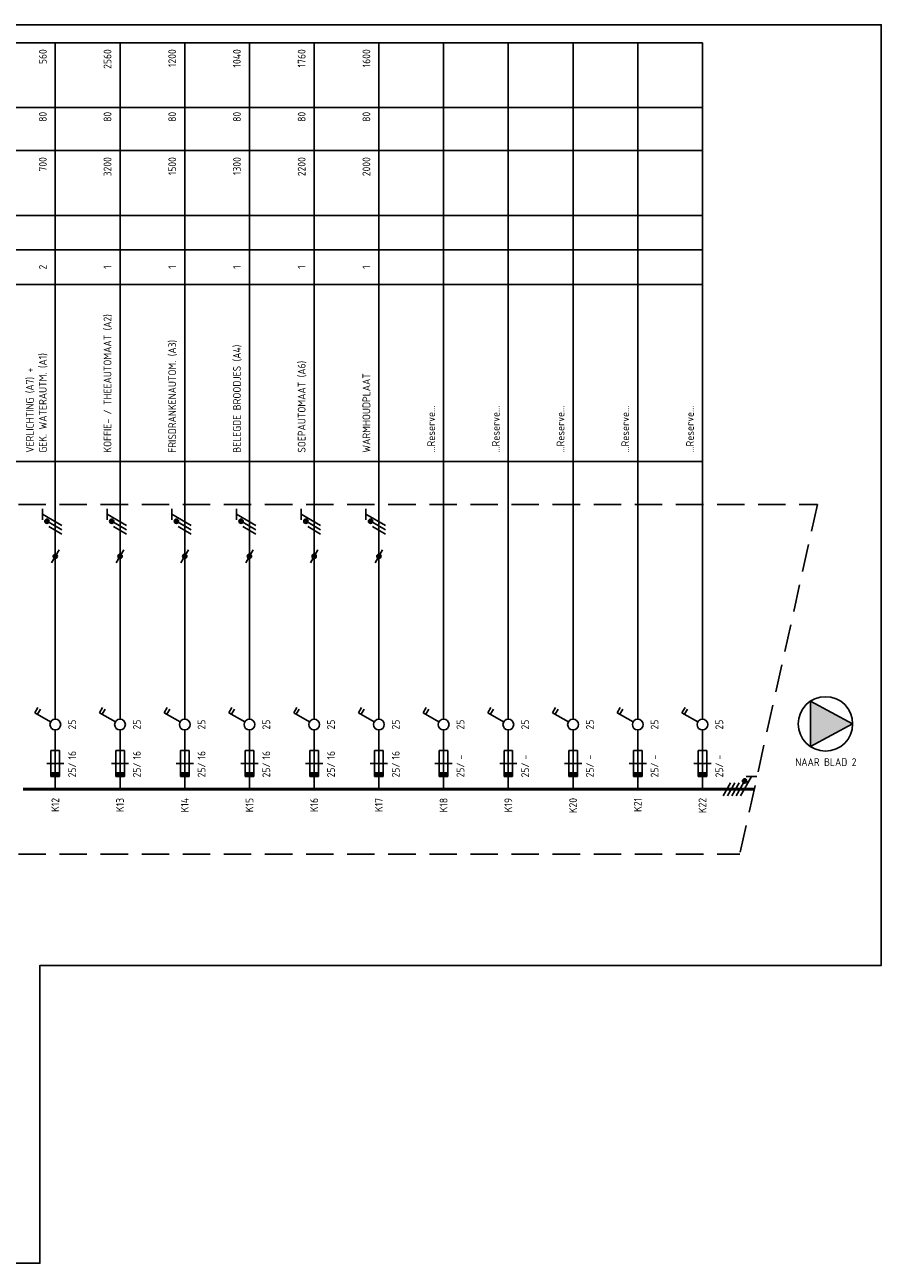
# Model space of a CAD drawing. Extents: x -155 to 649, y 6 to 293.
# Tile 2 of 3: x 36 to 235, y 6 to 293. Entities that reach past the tile are written whole.
import ezdxf
from ezdxf.enums import TextEntityAlignment as Align

# ---------------------------------------------------------------- set-up
doc = ezdxf.new("R2010")
doc.units = 0
doc.linetypes.add('HIDDEN', pattern=[9.525, 6.35, -3.175])
doc.layers.get('0').update_dxf_attribs({"linetype": 'CONTINUOUS'})
for name, color, linetype in [('EL$1----', 3, 'CONTINUOUS'), ('EL$1----_L0A', 3, 'CONTINUOUS'), ('EL$1----_L0K', 3, 'CONTINUOUS'), ('EL6112--', 3, 'CONTINUOUS'), ('VPORT', 30, 'CONTINUOUS')]:
    doc.layers.add(name, color=color, linetype=linetype)
doc.styles.add('BURO-018', font='iso.shx', dxfattribs={"height": 1.8})

# ---------------------------------------------------------------- blocks, each defined once
blk = doc.blocks.new('B2')
at = {"color": 0, "linetype": 'Continuous'}
for p, q in [((0, 16.25), (0, 21)), ((-4.75, 17.74), (-4.05, 18.95)), ((-1.08, 15.62), (-4.75, 17.74)), ((-4.14, 17.39), (-3.44, 18.6)), ((0, 0), (0, 13.75)), ((-1, 9), (-1, 3)), ((1, 9), (-1, 9)), ((1, 3), (1, 9)), ((2, 6), (-2, 6)), ((-1, 3), (1, 3))]:
    blk.add_line(p, q, dxfattribs=at)
blk.add_circle((0, 15), 1.25, dxfattribs=at)
blk.add_solid([(-1, 3), (-1, 4), (1, 3), (1, 4)], dxfattribs=at)
at = {"color": 1, "linetype": 'Continuous', "style": 'BURO-018'}
blk.add_attdef('E_IGS', text='', height=1.8, rotation=90, dxfattribs=at).set_placement((3, 15), align=Align.TOP_CENTER)
at = {"color": 1, "style": 'BURO-018'}
blk.add_attdef('E_VRIJ1', (-3, 3), '', height=1.8, rotation=90, dxfattribs=at)
at = {"color": 1, "linetype": 'Continuous', "style": 'BURO-018'}
blk.add_attdef('E_ISP', text='', height=1.8, rotation=90, dxfattribs=at).set_placement((3, 6.9), align=Align.TOP_LEFT)
blk.add_attdef('E_ISPH', text='', height=1.8, rotation=90, dxfattribs=at).set_placement((3, 6.2), align=Align.TOP_RIGHT)
blk = doc.blocks.new('m1')
at = {"color": 0, "linetype": 'Continuous'}
blk.add_line((0, 21), (0, 33), dxfattribs=at)
blk = doc.blocks.new('b1s')
at = {"color": 0, "linetype": 'Continuous'}
blk.add_line((0, 33), (0, 54), dxfattribs=at)
blk = doc.blocks.new('m1s')
at = {"color": 0, "linetype": 'Continuous'}
blk.add_line((0, 54), (0, 66), dxfattribs=at)
blk = doc.blocks.new('111104A')
at = {"color": 0, "linetype": 'Continuous'}
for p, q in [((-3, 4.98), (-3, 2.48)), ((-3, 3.73), (1.5, 1.13)), ((1.5, 0.13), (-1.5, 1.87)), ((1.5, -0.87), (-1.5, 0.87))]:
    blk.add_line(p, q, dxfattribs=at)
at = {"color": 0, "linetype": 'Continuous', "const_width": 0.5}
blk.add_lwpolyline([(-1.68, 2.12, 1), (-2.18, 2.12, 1)], format="xyb", close=True, dxfattribs=at)
at = {"color": 0, "linetype": 'Continuous'}
blk.add_circle((-1.93, 2.12), 0.5, dxfattribs=at)
at = {"color": 0, "linetype": 'Continuous', "style": 'BURO-018', "flags": 1}
blk.add_attdef('E_MATCODE', text='', height=1.8, dxfattribs=at).set_placement((0, 0), align=Align.MIDDLE)
blk = doc.blocks.new('0302A1_')
at = {"color": 0, "linetype": 'Continuous'}
blk.add_line((-0.87, -1.5), (0.87, 1.5), dxfattribs=at)
at = {"color": 0, "const_width": 0.5}
blk.add_lwpolyline([(-0.25, 0, 1), (0.25, 0, 1)], format="xyb", close=True, dxfattribs=at)
at = {"color": 0, "linetype": 'Continuous'}
blk.add_circle((0, 0), 0.5, dxfattribs=at)
blk = doc.blocks.new('111104')
at = {"color": 0, "linetype": 'Continuous'}
for p, q in [((-3, 6.98), (-3, 4.48)), ((-3, 5.73), (1.5, 3.13)), ((1.5, 2.13), (-1.5, 3.87)), ((1.5, 1.13), (-1.5, 2.87)), ((1.5, 0.13), (-1.5, 1.87)), ((1.5, -0.87), (-1.5, 0.87))]:
    blk.add_line(p, q, dxfattribs=at)
at = {"color": 0, "linetype": 'Continuous', "const_width": 0.5}
blk.add_lwpolyline([(-1.68, 4.12, 1), (-2.18, 4.12, 1)], format="xyb", close=True, dxfattribs=at)
at = {"color": 0, "linetype": 'Continuous'}
blk.add_circle((-1.93, 4.12), 0.5, dxfattribs=at)
at = {"color": 0, "linetype": 'Continuous', "style": 'BURO-018', "flags": 1}
blk.add_attdef('E_MATCODE', text='', height=1.8, dxfattribs=at).set_placement((0, 0), align=Align.MIDDLE)

msp = doc.modelspace()

# ---------------------------------------------------------------- linework, layer by layer
at = {"layer": 'EL$1----_L0A', "color": 1, "linetype": 'HIDDEN'}
msp.add_line((220.17, 181.88), (202.17, 100.88), dxfattribs=at)
at = {"layer": 'EL$1----_L0K', "color": 1}
for p, q in [((-151.48, 288.88), (193.52, 288.88)), ((-151.48, 273.88), (193.52, 273.88)), ((-151.48, 263.88), (193.52, 263.88)), ((-151.48, 248.88), (193.52, 248.88)), ((-151.48, 248.88), (193.52, 248.88)), ((-151.48, 248.88), (193.52, 248.88)), ((-151.48, 248.88), (193.52, 248.88)), ((-151.48, 248.88), (193.52, 248.88)), ((-151.48, 248.88), (193.52, 248.88)), ((-151.48, 248.88), (193.52, 248.88)), ((-151.48, 240.88), (193.52, 240.88)), ((-151.48, 232.88), (193.52, 232.88)), ((-151.48, 232.88), (193.52, 232.88)), ((-151.48, 232.88), (193.52, 232.88)), ((-151.48, 232.88), (193.52, 232.88)), ((-151.48, 232.88), (193.52, 232.88)), ((-151.48, 191.88), (193.52, 191.88))]:
    msp.add_line(p, q, dxfattribs=at)
at = {"layer": 'EL$1----_L0K'}
for p, q in [((43.52, 181.88), (43.52, 288.88)), ((58.52, 181.88), (58.52, 288.88)), ((73.52, 181.88), (73.52, 288.88)), ((88.52, 181.88), (88.52, 288.88)), ((103.52, 181.88), (103.52, 288.88)), ((118.52, 181.88), (118.52, 288.88)), ((133.52, 181.88), (133.52, 288.88)), ((148.52, 181.88), (148.52, 288.88)), ((163.52, 181.88), (163.52, 288.88)), ((178.52, 181.88), (178.52, 288.88)), ((193.52, 181.88), (193.52, 288.88))]:
    msp.add_line(p, q, dxfattribs=at)
at = {"layer": 'EL$1----_L0K', "color": 1, "linetype": 'HIDDEN'}
for p, q in [((-136.48, 181.88), (220.17, 181.88)), ((-136.48, 100.88), (202.17, 100.88))]:
    msp.add_line(p, q, dxfattribs=at)
at = {"layer": 'EL$1----_L0K', "const_width": 0.7}
for points in [[(51.02, 115.88), (36.02, 115.88)], [(66.02, 115.88), (51.02, 115.88)], [(81.02, 115.88), (66.02, 115.88)], [(96.02, 115.88), (81.02, 115.88)], [(111.02, 115.88), (96.02, 115.88)], [(126.02, 115.88), (111.02, 115.88)], [(141.02, 115.88), (126.02, 115.88)], [(156.02, 115.88), (141.02, 115.88)], [(171.02, 115.88), (156.02, 115.88)], [(186.02, 115.88), (171.02, 115.88)], [(186.02, 115.88), (171.02, 115.88)], [(199.99, 115.88), (186.02, 115.88)], [(205.51, 115.88), (186.02, 115.88)]]:
    msp.add_lwpolyline(points, dxfattribs=at)
at = {"layer": 'EL6112--', "color": 2}
for p, q in [((228.33, 131.04), (218.53, 136.28)), ((218.53, 136.28), (218.53, 125.8)), ((228.33, 131.04), (218.53, 125.8))]:
    msp.add_line(p, q, dxfattribs=at)
msp.add_circle((222.03, 131.04), 6.3, dxfattribs=at)
msp.add_solid([(218.53, 136.28), (228.33, 131.04), (218.53, 125.8)], dxfattribs=at)
at = {"layer": 'VPORT'}
msp.add_lwpolyline([(-155.05, 293.05), (-155.05, 6.05), (39.95, 6.05), (39.95, 75.05), (234.95, 75.05), (234.95, 293.05)], close=True, dxfattribs=at)

# ---------------------------------------------------------------- block references
at = {"layer": 'EL$1----'}
for p in [(43.52, 169.88), (58.52, 169.88), (73.52, 169.88), (88.52, 169.88), (103.52, 169.88), (118.52, 169.88)]:
    msp.add_blockref('0302A1_', p, dxfattribs=at)
at = {"layer": 'EL$1----_L0K'}
for name, p in [('m1s', (43.52, 115.88)), ('m1s', (58.52, 115.88)), ('m1s', (73.52, 115.88)), ('m1s', (88.52, 115.88)), ('m1s', (103.52, 115.88)), ('m1s', (118.52, 115.88)), ('m1s', (133.52, 115.88)), ('m1s', (148.52, 115.88)), ('m1s', (163.52, 115.88)), ('m1s', (178.52, 115.88)), ('m1s', (193.52, 115.88)), ('b1s', (43.52, 115.88)), ('b1s', (58.52, 115.88)), ('b1s', (73.52, 115.88)), ('b1s', (88.52, 115.88)), ('b1s', (103.52, 115.88)), ('b1s', (118.52, 115.88)), ('b1s', (133.52, 115.88)), ('b1s', (148.52, 115.88)), ('b1s', (163.52, 115.88)), ('b1s', (178.52, 115.88)), ('b1s', (193.52, 115.88)), ('m1', (43.52, 115.88)), ('m1', (58.52, 115.88)), ('m1', (73.52, 115.88)), ('m1', (88.52, 115.88)), ('m1', (103.52, 115.88)), ('m1', (118.52, 115.88)), ('m1', (133.52, 115.88)), ('m1', (148.52, 115.88)), ('m1', (163.52, 115.88)), ('m1', (178.52, 115.88)), ('m1', (193.52, 115.88))]:
    msp.add_blockref(name, p, dxfattribs=at)
ref = msp.add_blockref('B2', (43.52, 115.88), dxfattribs=at)
ref.add_attrib('E_ISPH', '25/', dxfattribs={"layer": '0', "color": 2, "linetype": 'Continuous', "height": 1.8, "rotation": 90, "style": 'BURO-018'}).set_placement((46.52, 122.08), align=Align.TOP_RIGHT)
ref.add_attrib('E_ISP', '16', dxfattribs={"layer": '0', "color": 2, "linetype": 'Continuous', "height": 1.8, "rotation": 90, "style": 'BURO-018'}).set_placement((46.52, 122.78), align=Align.TOP_LEFT)
ref.add_attrib('E_IGS', '25', dxfattribs={"layer": '0', "color": 2, "linetype": 'Continuous', "height": 1.8, "rotation": 90, "style": 'BURO-018'}).set_placement((46.52, 130.88), align=Align.TOP_CENTER)
ref = msp.add_blockref('B2', (58.52, 115.88), dxfattribs=at)
ref.add_attrib('E_ISPH', '25/', dxfattribs={"layer": '0', "color": 2, "linetype": 'Continuous', "height": 1.8, "rotation": 90, "style": 'BURO-018'}).set_placement((61.52, 122.08), align=Align.TOP_RIGHT)
ref.add_attrib('E_ISP', '16', dxfattribs={"layer": '0', "color": 2, "linetype": 'Continuous', "height": 1.8, "rotation": 90, "style": 'BURO-018'}).set_placement((61.52, 122.78), align=Align.TOP_LEFT)
ref.add_attrib('E_IGS', '25', dxfattribs={"layer": '0', "color": 2, "linetype": 'Continuous', "height": 1.8, "rotation": 90, "style": 'BURO-018'}).set_placement((61.52, 130.88), align=Align.TOP_CENTER)
ref = msp.add_blockref('B2', (73.52, 115.88), dxfattribs=at)
ref.add_attrib('E_ISPH', '25/', dxfattribs={"layer": '0', "color": 2, "linetype": 'Continuous', "height": 1.8, "rotation": 90, "style": 'BURO-018'}).set_placement((76.52, 122.08), align=Align.TOP_RIGHT)
ref.add_attrib('E_ISP', '16', dxfattribs={"layer": '0', "color": 2, "linetype": 'Continuous', "height": 1.8, "rotation": 90, "style": 'BURO-018'}).set_placement((76.52, 122.78), align=Align.TOP_LEFT)
ref.add_attrib('E_IGS', '25', dxfattribs={"layer": '0', "color": 2, "linetype": 'Continuous', "height": 1.8, "rotation": 90, "style": 'BURO-018'}).set_placement((76.52, 130.88), align=Align.TOP_CENTER)
ref = msp.add_blockref('B2', (88.52, 115.88), dxfattribs=at)
ref.add_attrib('E_ISPH', '25/', dxfattribs={"layer": '0', "color": 2, "linetype": 'Continuous', "height": 1.8, "rotation": 90, "style": 'BURO-018'}).set_placement((91.52, 122.08), align=Align.TOP_RIGHT)
ref.add_attrib('E_ISP', '16', dxfattribs={"layer": '0', "color": 2, "linetype": 'Continuous', "height": 1.8, "rotation": 90, "style": 'BURO-018'}).set_placement((91.52, 122.78), align=Align.TOP_LEFT)
ref.add_attrib('E_IGS', '25', dxfattribs={"layer": '0', "color": 2, "linetype": 'Continuous', "height": 1.8, "rotation": 90, "style": 'BURO-018'}).set_placement((91.52, 130.88), align=Align.TOP_CENTER)
ref = msp.add_blockref('B2', (103.52, 115.88), dxfattribs=at)
ref.add_attrib('E_ISPH', '25/', dxfattribs={"layer": '0', "color": 2, "linetype": 'Continuous', "height": 1.8, "rotation": 90, "style": 'BURO-018'}).set_placement((106.52, 122.08), align=Align.TOP_RIGHT)
ref.add_attrib('E_ISP', '16', dxfattribs={"layer": '0', "color": 2, "linetype": 'Continuous', "height": 1.8, "rotation": 90, "style": 'BURO-018'}).set_placement((106.52, 122.78), align=Align.TOP_LEFT)
ref.add_attrib('E_IGS', '25', dxfattribs={"layer": '0', "color": 2, "linetype": 'Continuous', "height": 1.8, "rotation": 90, "style": 'BURO-018'}).set_placement((106.52, 130.88), align=Align.TOP_CENTER)
ref = msp.add_blockref('B2', (118.52, 115.88), dxfattribs=at)
ref.add_attrib('E_ISPH', '25/', dxfattribs={"layer": '0', "color": 2, "linetype": 'Continuous', "height": 1.8, "rotation": 90, "style": 'BURO-018'}).set_placement((121.52, 122.08), align=Align.TOP_RIGHT)
ref.add_attrib('E_ISP', '16', dxfattribs={"layer": '0', "color": 2, "linetype": 'Continuous', "height": 1.8, "rotation": 90, "style": 'BURO-018'}).set_placement((121.52, 122.78), align=Align.TOP_LEFT)
ref.add_attrib('E_IGS', '25', dxfattribs={"layer": '0', "color": 2, "linetype": 'Continuous', "height": 1.8, "rotation": 90, "style": 'BURO-018'}).set_placement((121.52, 130.88), align=Align.TOP_CENTER)
ref = msp.add_blockref('B2', (133.52, 115.88), dxfattribs=at)
ref.add_attrib('E_ISPH', '25/', dxfattribs={"layer": '0', "color": 2, "linetype": 'Continuous', "height": 1.8, "rotation": 90, "style": 'BURO-018'}).set_placement((136.52, 122.08), align=Align.TOP_RIGHT)
ref.add_attrib('E_ISP', '-', dxfattribs={"layer": '0', "color": 2, "linetype": 'Continuous', "height": 1.8, "rotation": 90, "style": 'BURO-018'}).set_placement((136.52, 122.78), align=Align.TOP_LEFT)
ref.add_attrib('E_IGS', '25', dxfattribs={"layer": '0', "color": 2, "linetype": 'Continuous', "height": 1.8, "rotation": 90, "style": 'BURO-018'}).set_placement((136.52, 130.88), align=Align.TOP_CENTER)
ref = msp.add_blockref('B2', (148.52, 115.88), dxfattribs=at)
ref.add_attrib('E_ISPH', '25/', dxfattribs={"layer": '0', "color": 2, "linetype": 'Continuous', "height": 1.8, "rotation": 90, "style": 'BURO-018'}).set_placement((151.52, 122.08), align=Align.TOP_RIGHT)
ref.add_attrib('E_ISP', '-', dxfattribs={"layer": '0', "color": 2, "linetype": 'Continuous', "height": 1.8, "rotation": 90, "style": 'BURO-018'}).set_placement((151.52, 122.78), align=Align.TOP_LEFT)
ref.add_attrib('E_IGS', '25', dxfattribs={"layer": '0', "color": 2, "linetype": 'Continuous', "height": 1.8, "rotation": 90, "style": 'BURO-018'}).set_placement((151.52, 130.88), align=Align.TOP_CENTER)
ref = msp.add_blockref('B2', (163.52, 115.88), dxfattribs=at)
ref.add_attrib('E_ISPH', '25/', dxfattribs={"layer": '0', "color": 2, "linetype": 'Continuous', "height": 1.8, "rotation": 90, "style": 'BURO-018'}).set_placement((166.52, 122.08), align=Align.TOP_RIGHT)
ref.add_attrib('E_ISP', '-', dxfattribs={"layer": '0', "color": 2, "linetype": 'Continuous', "height": 1.8, "rotation": 90, "style": 'BURO-018'}).set_placement((166.52, 122.78), align=Align.TOP_LEFT)
ref.add_attrib('E_IGS', '25', dxfattribs={"layer": '0', "color": 2, "linetype": 'Continuous', "height": 1.8, "rotation": 90, "style": 'BURO-018'}).set_placement((166.52, 130.88), align=Align.TOP_CENTER)
ref = msp.add_blockref('B2', (178.52, 115.88), dxfattribs=at)
ref.add_attrib('E_ISPH', '25/', dxfattribs={"layer": '0', "color": 2, "linetype": 'Continuous', "height": 1.8, "rotation": 90, "style": 'BURO-018'}).set_placement((181.52, 122.08), align=Align.TOP_RIGHT)
ref.add_attrib('E_ISP', '-', dxfattribs={"layer": '0', "color": 2, "linetype": 'Continuous', "height": 1.8, "rotation": 90, "style": 'BURO-018'}).set_placement((181.52, 122.78), align=Align.TOP_LEFT)
ref.add_attrib('E_IGS', '25', dxfattribs={"layer": '0', "color": 2, "linetype": 'Continuous', "height": 1.8, "rotation": 90, "style": 'BURO-018'}).set_placement((181.52, 130.88), align=Align.TOP_CENTER)
ref = msp.add_blockref('B2', (193.52, 115.88), dxfattribs=at)
ref.add_attrib('E_ISPH', '25/', dxfattribs={"layer": '0', "color": 2, "linetype": 'Continuous', "height": 1.8, "rotation": 90, "style": 'BURO-018'}).set_placement((196.52, 122.08), align=Align.TOP_RIGHT)
ref.add_attrib('E_ISP', '-', dxfattribs={"layer": '0', "color": 2, "linetype": 'Continuous', "height": 1.8, "rotation": 90, "style": 'BURO-018'}).set_placement((196.52, 122.78), align=Align.TOP_LEFT)
ref.add_attrib('E_IGS', '25', dxfattribs={"layer": '0', "color": 2, "linetype": 'Continuous', "height": 1.8, "rotation": 90, "style": 'BURO-018'}).set_placement((196.52, 130.88), align=Align.TOP_CENTER)
at = {"layer": 'EL6112--'}
for p in [(43.52, 175.88), (58.52, 175.88), (73.52, 175.88), (88.52, 175.88), (103.52, 175.88), (118.52, 175.88)]:
    msp.add_blockref('111104A', p, dxfattribs=at)
at = {"layer": 'EL6112--', "rotation": 270}
msp.add_blockref('111104', (199.17, 115.88), dxfattribs=at)

# ---------------------------------------------------------------- texts
at = {"layer": 'EL$1----_L0K', "color": 2, "style": 'BURO-018'}
for s, p in [('560', (41.52, 287.38)), ('2560', (56.52, 287.38)), ('1200', (71.52, 287.38)), ('1040', (86.52, 287.38)), ('1760', (101.52, 287.38)), ('1600', (116.52, 287.38)), ('80', (41.52, 272.88)), ('80', (56.52, 272.88)), ('80', (71.52, 272.88)), ('80', (86.52, 272.88)), ('80', (101.52, 272.88)), ('80', (116.52, 272.88)), ('700', (41.52, 262.38)), ('3200', (56.52, 262.38)), ('1500', (71.52, 262.38)), ('1300', (86.52, 262.38)), ('2200', (101.52, 262.38)), ('2000', (116.52, 262.38))]:
    msp.add_text(s, height=1.8, rotation=90, dxfattribs=at).set_placement(p, align=Align.RIGHT)
for s, p in [('2', (41.52, 236.88)), ('1', (56.52, 236.88)), ('1', (71.52, 236.88)), ('1', (86.52, 236.88)), ('1', (101.52, 236.88)), ('1', (116.52, 236.88))]:
    msp.add_text(s, height=1.8, rotation=90, dxfattribs=at).set_placement(p, align=Align.CENTER)
for s, p in [('KOFFIE- / THEEAUTOMAAT (A2)', (56.52, 193.88)), ('FRISDRANKENAUTOM. (A3)', (71.52, 193.88)), ('BELEGDE BROODJES (A4)', (86.52, 193.88)), ('GEK. WATERAUTM. (A1)', (41.52, 193.88)), ('VERLICHTING (A7) +', (38.52, 193.88)), ('SOEPAUTOMAAT (A6)', (101.52, 193.88)), ('WARMHOUDPLAAT', (116.52, 193.88)), ('...Reserve...', (131.52, 193.88)), ('...Reserve...', (146.52, 193.88)), ('...Reserve...', (161.52, 193.88)), ('...Reserve...', (176.52, 193.88)), ('...Reserve...', (191.52, 193.88))]:
    msp.add_text(s, height=1.8, rotation=90, dxfattribs=at).set_placement(p)
for s, p in [('K12', (43.52, 113.88)), ('K13', (58.52, 113.88)), ('K14', (73.52, 113.88)), ('K15', (88.52, 113.88)), ('K16', (103.52, 113.88)), ('K17', (118.52, 113.88)), ('K18', (133.52, 113.88)), ('K19', (148.52, 113.88)), ('K20', (163.52, 113.88)), ('K21', (178.52, 113.88)), ('K22', (193.52, 113.88))]:
    msp.add_text(s, height=1.8, rotation=90, dxfattribs=at).set_placement(p, align=Align.MIDDLE_RIGHT)
at = {"layer": 'EL6112--', "color": 2, "style": 'BURO-018'}
msp.add_text('NAAR BLAD 2', height=1.8, dxfattribs=at).set_placement((215.03, 121.28))

doc.saveas('drawing.dxf')
